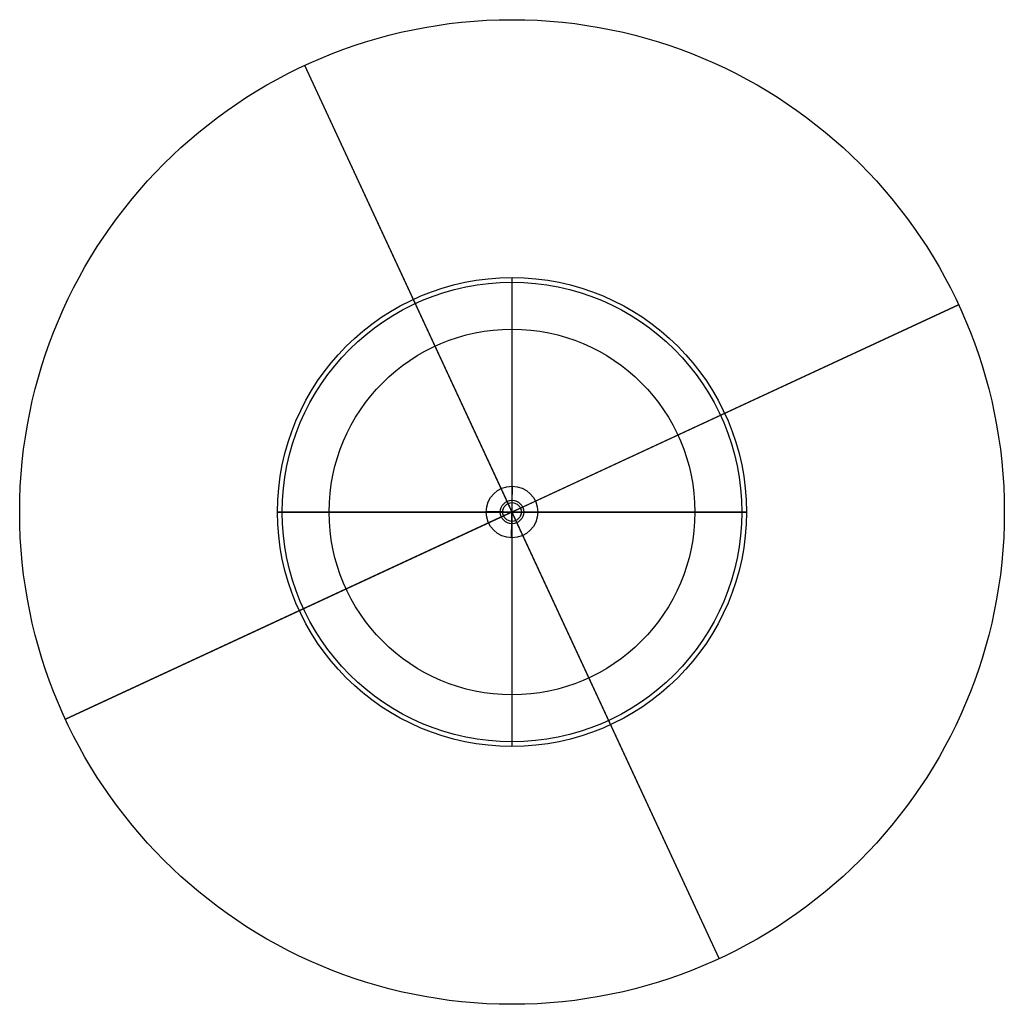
# Model space of a CAD drawing. Header units: millimetres. Extents: x -210 to 210, y -210 to 210.
import ezdxf

# ---------------------------------------------------------------- set-up
doc = ezdxf.new("R2010")
doc.units = ezdxf.units.MM
doc.header["$MEASUREMENT"] = 0
doc.layers.add('IGES level 0', color=252, linetype='Continuous', true_color=0x919191)

msp = doc.modelspace()

# ---------------------------------------------------------------- linework, layer by layer
at = {"layer": 'IGES level 0', "color": 253, "true_color": 0xa4adb2}
for p, q in [((-1.68, 3.63, 544), (-88.44, 190.47, 544)), ((88.44, -190.47, 547), (-88.44, 190.47, 547)), ((-190.47, -88.44, 547), (190.47, 88.44, 547)), ((190.47, 88.44, 544), (3.63, 1.68, 544)), ((190.47, 88.44, 547), (190.47, 88.44, 544)), ((-0.28, -11, 44), (0.28, 11, 44)), ((0.1, 4, 544), (0.28, 11, 544)), ((11, -0.28, 44), (-11, 0.28, 44)), ((-11, 0.28, 544), (-11, 0.28, 44)), ((-11, 0.28, 544), (-4, 0.1, 544)), ((-4, 0.1, 529), (4, -0.1, 529)), ((3.63, 1.68, 529), (-3.63, -1.68, 529)), ((1.68, -3.63, 529), (-1.68, 3.63, 529)), ((-0.1, -4, 529), (0.1, 4, 529)), ((3.63, 1.68, 529), (3.63, 1.68, 544)), ((-3.63, -1.68, 544), (-190.47, -88.44, 544)), ((-3.63, -1.68, 529), (-3.63, -1.68, 544)), ((-0.28, -11, 544), (-0.1, -4, 544)), ((88.44, -190.47, 544), (1.68, -3.63, 544)), ((4, -0.1, 544), (11, -0.28, 544)), ((11, -0.28, 544), (11, -0.28, 44)), ((-190.47, -88.44, 547), (-190.47, -88.44, 544))]:
    msp.add_line(p, q, dxfattribs=at)
at = {"layer": 'IGES level 0'}
for p, q in [((0, 98, 1), (0, 100, 1)), ((0, 5, 42), (0, 98, 42)), ((0, 5, 44), (0, 98, 44)), ((0, 78), (0, 98)), ((0, -98, 42), (0, 98, 42)), ((0, -78, 22), (0, 78, 22)), ((-98, 0, 1), (-100, 0, 1)), ((-100, 0, 42), (-100, 0, 1)), ((-5, 0, 42), (-98, 0, 42)), ((-98, 0, 44), (-5, 0, 44)), ((-78, 0), (-98, 0)), ((-98, 0, 42), (98, 0, 42)), ((-98, 0, 42), (-98, 0)), ((78, 0, 22), (-78, 0, 22)), ((98, 0, 42), (5, 0, 42)), ((5, 0, 44), (98, 0, 44)), ((98, 0), (78, 0)), ((100, 0, 1), (98, 0, 1)), ((98, 0, 42), (98, 0)), ((100, 0, 42), (100, 0, 1)), ((0, -98, 42), (0, -5, 42)), ((0, -98, 44), (0, -5, 44)), ((0, -98), (0, -78)), ((0, -100, 1), (0, -98, 1))]:
    msp.add_line(p, q, dxfattribs=at)
at = {"layer": 'IGES level 0', "color": 253, "true_color": 0xa4adb2}
for centre, radius in [((0, 0, 544), 210), ((0, 0, 547), 210), ((0, 0, 547), 210), ((0, 0, 544), 210), ((0, 0, 44), 11), ((0, 0, 544), 11), ((0, 0, 44), 11), ((0, 0, 544), 11), ((0, 0, 529), 4), ((0, 0, 529), 4), ((0, 0, 544), 4), ((0, 0, 544), 4), ((0, 0, 529), 4), ((0, 0, 544), 4)]:
    msp.add_circle(centre, radius, dxfattribs=at)
at = {"layer": 'IGES level 0'}
for centre, radius in [((0, 0, 42), 100), ((0, 0, 1), 100), ((0, 0, 42), 100), ((0, 0, 1), 100), ((0, 0, 42), 98), ((0, 0, 44), 98), ((0, 0, 1), 98), ((0, 0, 44), 98), ((0, 0), 98), ((0, 0, 42), 98), ((0, 0, 42), 98), ((0, 0), 98), ((0, 0, 22), 78), ((0, 0), 78), ((0, 0, 42), 5), ((0, 0, 44), 5)]:
    msp.add_circle(centre, radius, dxfattribs=at)
at = {"layer": 'IGES level 0', "extrusion": (0, 1, 0)}
for centre, start, end in [((98, 42), 0, 90), ((-98, 42), 90, 180)]:
    msp.add_arc(centre, 2, start, end, dxfattribs=at)

doc.saveas('drawing.dxf')
